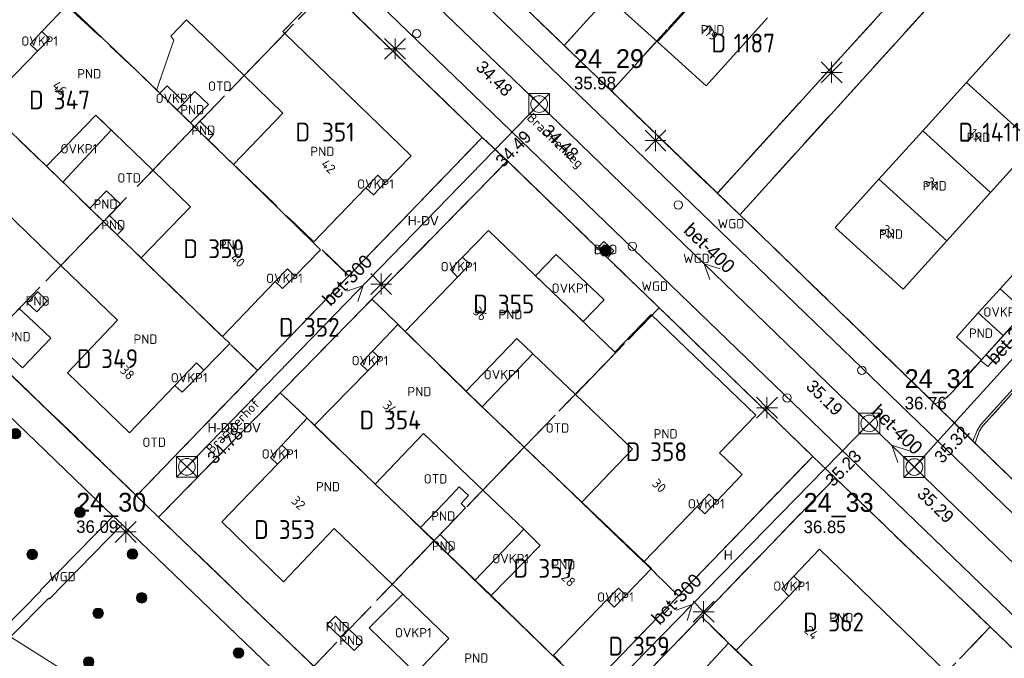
# Model space of a CAD drawing. Header units: metres. Extents: x 207644 to 210135, y 370459 to 373417.
# Tile 168 of 256: x 208682 to 208776, y 371744 to 371805. Entities that reach past the tile are written whole.
import ezdxf
from ezdxf.enums import TextEntityAlignment as Align

# ---------------------------------------------------------------- set-up
doc = ezdxf.new("R2010")
doc.units = ezdxf.units.M
doc.linetypes.add('HIDDEN2', pattern=[4.7625, 3.175, -1.5875])
for name, color, linetype in [('BTD', 7, 'Continuous'), ('combi_kolk', 7, 'Continuous'), ('CON_BxH300x300mm', 7, 'Continuous'), ('CON_BxH400x400mm', 7, 'Continuous'), ('DMM_BxH300x300mm', 7, 'Continuous'), ('DMM_BxH400x400mm', 7, 'Continuous'), ('GB', 1, 'Continuous'), ('GB07', 1, 'Continuous'), ('GB11', 1, 'Continuous'), ('INV_BxH300x300mm', 7, 'Continuous'), ('INV_BxH400x400mm', 7, 'Continuous'), ('KAD_perceelnummer', 212, 'Continuous'), ('KAD_sectie', 212, 'Continuous'), ('KAD_Vastgesteld_Perceel', 212, 'Continuous'), ('KO_INSPECTIE', 7, 'Continuous'), ('NAR', 7, 'Continuous'), ('NLV_inspectieput', 7, 'Continuous'), ('NNR_inspectieput', 7, 'Continuous'), ('NOD_inspectieput', 7, 'Continuous'), ('ORL', 7, 'Continuous'), ('OTD', 7, 'Continuous'), ('OVKP1', 7, 'Continuous'), ('PIJL', 7, 'Continuous'), ('PND', 7, 'Continuous'), ('WGD', 7, 'Continuous')]:
    doc.layers.add(name, color=color, linetype=linetype)
for name, color, linetype, lineweight in [('GMV', 7, 'Continuous', 25), ('GP1', 7, 'Continuous', 30), ('Q21_lantaarnpaal', 1, 'Continuous', 0), ('Q26_boom', 72, 'Continuous', 0), ('Q28_rioolput', 153, 'Continuous', 0)]:
    doc.layers.add(name, color=color, linetype=linetype, lineweight=lineweight)
doc.styles.add('ISO', font='isocpeur.ttf', dxfattribs={"height": 1})
doc.styles.add('ISOCP', font='ISOCP.shx', dxfattribs={"height": 1.8})

# ---------------------------------------------------------------- blocks, each defined once
blk = doc.blocks.new('ACMAP_ANN_TEMPLATE_Vastgesteld_Perceelnummer')
at = {"layer": 'KAD_perceelnummer', "style": 'ISOCP'}
blk.add_attdef('Perceelnummer', text='', height=1.8, dxfattribs=at).set_placement((0, 0), align=Align.MIDDLE)
at = {"layer": 'KAD_sectie', "style": 'ISOCP'}
blk.add_attdef('sectie', text='', height=1.8, dxfattribs=at).set_placement((-2.7, 0), align=Align.MIDDLE_RIGHT)
blk = doc.blocks.new('Q21')
for p, q in [((-1, 1), (0, 0)), ((0, 1), (0, 0)), ((0, 0), (1, 1)), ((-1, 0), (0, 0)), ((-1, -1), (0, 0)), ((0, 0), (1, 0)), ((0, 0), (0, -1)), ((0, 0), (1, -1))]:
    blk.add_line(p, q)
blk = doc.blocks.new('Q28')
at = {"linetype": 'Continuous'}
for p, q in [((-1, -1), (1, 1)), ((-1, 1), (1, -1))]:
    blk.add_line(p, q, dxfattribs=at)
blk.add_lwpolyline([(1, 1), (1, -1), (-1, -1), (-1, 1)], close=True)
blk = doc.blocks.new('Q26')
blk.add_hatch(color=256).paths.add_polyline_path([(-0.452, -0.01, 1), (0.548, -0.01, 1)])
blk.add_circle((0.048, -0.01), 0.5)

msp = doc.modelspace()

# ---------------------------------------------------------------- linework, layer by layer
at = {"layer": 'combi_kolk', "color": 253, "lineweight": 13}
for centre in [(208719.59, 371803.78), (208744.61, 371787.39), (208740.23, 371783.43), (208762.18, 371771.55), (208755.03, 371768.91)]:
    msp.add_circle(centre, 0.4, dxfattribs=at)
at = {"layer": 'CON_BxH300x300mm', "color": 253, "linetype": 'Continuous', "lineweight": 13}
for points in [[(208731.31, 371797.04), (208697.61, 371762.31)], [(208767.2, 371762.29), (208788.75, 371786.03)], [(208762.89, 371766.46), (208729.02, 371731.79)]]:
    msp.add_lwpolyline(points, dxfattribs=at)
at = {"layer": 'CON_BxH400x400mm', "color": 253, "linetype": 'Continuous', "lineweight": 13}
for points in [[(208711.06, 371816.53), (208731.31, 371797.04)], [(208731.31, 371797.04), (208762.89, 371766.46)], [(208762.89, 371766.46), (208767.2, 371762.29)], [(208767.2, 371762.29), (208794.46, 371735.9)]]:
    msp.add_lwpolyline(points, dxfattribs=at)
at = {"layer": 'GB', "color": 253, "linetype": 'Continuous', "lineweight": 13}
for points in [[(208742.637, 371802.992), (208738.003, 371807.189)], [(208683.742, 371803.973), (208686.192, 371806.54)], [(208753.166, 371805.303), (208747.272, 371798.795)], [(208697.558, 371805.099), (208696.077, 371803.553)], [(208703.076, 371799.76), (208697.558, 371805.099)], [(208683.304, 371802.115), (208684.451, 371803.297)], [(208684.451, 371803.297), (208683.742, 371803.973)], [(208706.787, 371803.99), (208706.975, 371803.807)], [(208706.975, 371803.807), (208719.078, 371792.07)], [(208772.188, 371799.095), (208776.376, 371803.724)], [(208747.272, 371798.795), (208742.637, 371802.992)], [(208678.178, 371796.832), (208683.304, 371802.115)], [(208694.717, 371798.375), (208692.848, 371800.183)], [(208706.799, 371796.158), (208703.076, 371799.76)], [(208768, 371794.467), (208772.188, 371799.095)], [(208695.023, 371798.078), (208694.717, 371798.375)], [(208696.678, 371796.476), (208695.023, 371798.078)], [(208698.382, 371798.237), (208697.372, 371797.193)], [(208699.661, 371796.999), (208698.382, 371798.237)], [(208697.372, 371797.193), (208696.678, 371796.476)], [(208697.957, 371795.238), (208699.661, 371796.999)], [(208684.168, 371791.093), (208688.9, 371795.989)], [(208694.348, 371790.702), (208688.9, 371795.989)], [(208697.957, 371795.238), (208696.678, 371796.476)], [(208698.333, 371794.875), (208697.957, 371795.238)], [(208698.351, 371794.857), (208698.333, 371794.875)], [(208698.351, 371794.857), (208699.651, 371793.599)], [(208763.812, 371789.838), (208768, 371794.467)], [(208699.651, 371793.599), (208702.064, 371791.264)], [(208778.682, 371793.22), (208774.5, 371788.585)], [(208719.078, 371792.07), (208716.586, 371789.544)], [(208688.31, 371787.075), (208684.168, 371791.093)], [(208697.941, 371787.214), (208694.348, 371790.702)], [(208715.888, 371790.232), (208714.732, 371789.027)], [(208716.586, 371789.544), (208715.888, 371790.232)], [(208759.624, 371785.21), (208763.812, 371789.838)], [(208714.732, 371789.027), (208709.703, 371783.785)], [(208774.5, 371788.585), (208770.318, 371783.952)], [(208685.563, 371781.598), (208680.166, 371786.827)], [(208689.625, 371785.8), (208688.31, 371787.075)], [(208689.625, 371785.8), (208689.644, 371785.782)], [(208689.644, 371785.782), (208690.93, 371784.534)], [(208690.93, 371784.534), (208693.226, 371782.307)], [(208723.976, 371782.393), (208726.456, 371784.937)], [(208726.456, 371784.937), (208738.545, 371773.296)], [(208766.147, 371779.33), (208759.624, 371785.21)], [(208709.703, 371783.785), (208710.398, 371783.089)], [(208770.318, 371783.952), (208766.147, 371779.33)], [(208710.398, 371783.089), (208707.924, 371780.574)], [(208723.5, 371780.481), (208724.678, 371781.709)], [(208724.678, 371781.709), (208723.976, 371782.393)], [(208775.405, 371779.353), (208777.51, 371781.675)], [(208690.983, 371776.346), (208685.563, 371781.598)], [(208707.225, 371781.261), (208706.057, 371780.044)], [(208707.924, 371780.574), (208707.225, 371781.261)], [(208706.057, 371780.044), (208701.013, 371774.788)], [(208718.506, 371775.271), (208723.5, 371780.481)], [(208771.222, 371774.739), (208773.313, 371777.046)], [(208686.175, 371771.322), (208690.983, 371776.346)], [(208738.545, 371773.296), (208742.013, 371776.898)], [(208742.013, 371776.898), (208752.041, 371767.243)], [(208715.373, 371773.373), (208717.792, 371775.943)], [(208717.792, 371775.943), (208718.506, 371775.271)], [(208701.729, 371774.103), (208699.241, 371771.574)], [(208701.013, 371774.788), (208701.729, 371774.103)], [(208773.622, 371772.563), (208771.222, 371774.739)], [(208773.622, 371772.563), (208775.714, 371774.87)], [(208716.087, 371772.702), (208715.373, 371773.373)], [(208738.545, 371773.296), (208738.621, 371773.223)], [(208698.542, 371772.261), (208696.464, 371770.099)], [(208699.241, 371771.574), (208698.542, 371772.261)], [(208714.924, 371771.51), (208716.087, 371772.702)], [(208734.771, 371769.248), (208730.717, 371773.131)], [(208692.113, 371765.572), (208686.175, 371771.322)], [(208709.828, 371766.287), (208714.924, 371771.51)], [(208696.464, 371770.099), (208692.113, 371765.572)], [(208740.249, 371764), (208734.771, 371769.248)], [(208729.882, 371764.2), (208725.856, 371768.054)], [(208709.114, 371766.958), (208706.705, 371764.394)], [(208709.828, 371766.287), (208709.114, 371766.958)], [(208752.041, 371767.243), (208748.573, 371763.641)], [(208720.257, 371765.506), (208715.626, 371760.637)], [(208725.926, 371760.09), (208720.257, 371765.506)], [(208706.705, 371764.394), (208707.419, 371763.723)], [(208735.385, 371758.932), (208729.882, 371764.2)], [(208735.385, 371758.932), (208740.249, 371764)], [(208707.419, 371763.723), (208706.285, 371762.549)], [(208748.573, 371763.641), (208750.734, 371761.56)], [(208706.285, 371762.549), (208700.955, 371757.035)], [(208750.734, 371761.56), (208748.267, 371759.005)], [(208719.945, 371756.502), (208715.626, 371760.637)], [(208729.857, 371756.334), (208725.926, 371760.09)], [(208747.562, 371759.686), (208746.435, 371758.518)], [(208748.267, 371759.005), (208747.562, 371759.686)], [(208746.435, 371758.518), (208741.351, 371753.252)], [(208700.955, 371757.035), (208706.867, 371751.299)], [(208706.867, 371751.299), (208711.705, 371756.406)], [(208711.705, 371756.406), (208717.26, 371751.066)], [(208721.26, 371755.243), (208719.945, 371756.502)], [(208722.586, 371753.974), (208721.26, 371755.243)], [(208755.671, 371751.833), (208758.118, 371754.411)], [(208758.118, 371754.411), (208770.289, 371742.649)], [(208725.2, 371751.47), (208722.586, 371753.974)], [(208742.056, 371752.571), (208739.589, 371750.016)], [(208741.351, 371753.252), (208742.056, 371752.571)], [(208756.382, 371751.159), (208755.671, 371751.833)], [(208718.259, 371750.105), (208717.26, 371751.066)], [(208738.884, 371750.696), (208737.788, 371749.561)], [(208739.589, 371750.016), (208738.884, 371750.696)], [(208755.195, 371749.938), (208756.382, 371751.159)], [(208722.655, 371745.88), (208718.259, 371750.105)], [(208750.152, 371744.749), (208755.195, 371749.938)], [(208737.788, 371749.561), (208732.673, 371744.262)], [(208719.506, 371742.565), (208722.655, 371745.88)], [(208747.022, 371742.837), (208749.436, 371745.418)], [(208749.436, 371745.418), (208750.152, 371744.749)], [(208732.673, 371744.262), (208733.378, 371743.581)]]:
    msp.add_lwpolyline(points, dxfattribs=at)
at = {"layer": 'GB07', "color": 253, "linetype": 'Continuous', "lineweight": 13}
for points in [[(208748.527, 371809.496), (208742.637, 371802.992)], [(208686.9, 371805.863), (208692.848, 371800.183)], [(208706.975, 371803.807), (208703.076, 371799.76)], [(208778.682, 371793.22), (208772.188, 371799.095)], [(208678.178, 371796.832), (208684.168, 371791.093)], [(208698.351, 371794.857), (208694.348, 371790.702)], [(208774.5, 371788.585), (208768, 371794.467)], [(208709.703, 371783.785), (208702.064, 371791.264)], [(208770.318, 371783.952), (208763.812, 371789.838)], [(208685.563, 371781.598), (208689.625, 371785.8)], [(208694.946, 371780.639), (208693.226, 371782.307)], [(208701.013, 371774.788), (208694.946, 371780.639)], [(208775.405, 371779.353), (208777.805, 371777.177)], [(208718.506, 371775.271), (208724.33, 371769.552)], [(208738.621, 371773.223), (208734.771, 371769.248)], [(208724.33, 371769.552), (208725.856, 371768.054)], [(208709.828, 371766.287), (208715.626, 371760.637)], [(208729.882, 371764.2), (208725.926, 371760.09)], [(208741.351, 371753.252), (208735.385, 371758.932)], [(208717.26, 371751.066), (208721.26, 371755.243)], [(208726.732, 371749.976), (208725.2, 371751.47)], [(208733.335, 371743.536), (208726.732, 371749.976)], [(208712.299, 371745.988), (208713.077, 371746.797)], [(208756.006, 371739.038), (208750.152, 371744.749)]]:
    msp.add_lwpolyline(points, dxfattribs=at)
at = {"layer": 'GB11', "color": 253, "linetype": 'Continuous', "lineweight": 13}
for points in [[(208709.612, 371806.904), (208706.787, 371803.99)], [(208696.077, 371803.553), (208696.361, 371803.156), (208694.717, 371798.375)], [(208702.064, 371791.264), (208706.799, 371796.158)], [(208699.651, 371793.599), (208700.166, 371794.132), (208698.849, 371795.407), (208698.333, 371794.875)], [(208688.31, 371787.075), (208689.92, 371788.747), (208691.258, 371787.462), (208690.214, 371786.376)], [(208690.214, 371786.376), (208689.644, 371785.782)], [(208690.214, 371786.376), (208691.497, 371785.109), (208690.93, 371784.534)], [(208693.226, 371782.307), (208697.941, 371787.214)], [(208683.263, 371777.146), (208682.339, 371778.016), (208683.333, 371779.072), (208684.257, 371778.202), (208683.263, 371777.146)], [(208681.566, 371777.464), (208683.376, 371775.776)], [(208773.313, 371777.046), (208775.714, 371774.87)], [(208683.376, 371775.776), (208684.578, 371774.627)], [(208684.578, 371774.627), (208681.867, 371771.789)], [(208730.717, 371773.131), (208729.174, 371774.609), (208724.33, 371769.552)], [(208681.867, 371771.789), (208680.664, 371772.938)], [(208723.834, 371758.8), (208724.553, 371759.552), (208723.672, 371760.395), (208722.953, 371759.644)], [(208722.953, 371759.644), (208719.945, 371756.502)], [(208721.824, 371755.832), (208724.268, 371758.385), (208723.834, 371758.8)], [(208726.732, 371749.976), (208731.402, 371754.765), (208729.857, 371756.334)], [(208721.26, 371755.243), (208721.824, 371755.832)], [(208721.824, 371755.832), (208723.089, 371754.539), (208722.586, 371753.974)], [(208712.299, 371745.988), (208711.04, 371747.199), (208711.818, 371748.008), (208713.077, 371746.797)], [(208714.395, 371745.53), (208713.077, 371746.797)], [(208712.299, 371745.988), (208713.617, 371744.721), (208714.395, 371745.53)]]:
    msp.add_lwpolyline(points, dxfattribs=at)
at = {"layer": 'GMV', "color": 253, "linetype": 'Continuous', "lineweight": 13}
for points in [[(208808.636, 371850.604), (208750.504, 371786.442)], [(208774.232, 371771.928), (208830.055, 371833.352)], [(208801.426, 371724.18), (208700.793, 371821.365)], [(208717.406, 371818.403), (208748.358, 371788.516)], [(208715.331, 371817.025), (208806.308, 371729.174)], [(208723.247, 371796.376), (208706.109, 371812.945)], [(208748.358, 371788.516), (208765.821, 371807.773)], [(208725.863, 371793.847), (208723.247, 371796.376)], [(208725.863, 371793.847), (208692.792, 371759.534)], [(208728.266, 371791.595), (208725.863, 371793.847)], [(208728.266, 371791.595), (208694.893, 371757.5)], [(208728.266, 371791.595), (208736.887, 371783.251)], [(208750.504, 371786.442), (208748.358, 371788.516)], [(208750.504, 371786.442), (208769.17, 371768.351)], [(208661.114, 371785.974), (208690.556, 371757.599)], [(208737.501, 371783.893), (208736.887, 371783.251)], [(208738.441, 371782.974), (208737.501, 371783.893)], [(208789.405, 371783.888), (208773.585, 371766.383)], [(208737.837, 371782.331), (208736.887, 371783.251)], [(208737.837, 371782.331), (208738.441, 371782.974)], [(208757.103, 371763.682), (208737.837, 371782.331)], [(208692.792, 371759.534), (208674.295, 371777.311)], [(208775.714, 371774.87), (208777.805, 371777.177)], [(208770.908, 371769.55), (208773.579, 371772.47)], [(208773.579, 371772.47), (208773.622, 371772.563)], [(208773.579, 371772.47), (208774.232, 371771.928)], [(208769.17, 371768.351), (208772.812, 371764.76)], [(208773.206, 371765.802), (208772.812, 371764.76)], [(208773.585, 371766.383), (208773.206, 371765.802)], [(208772.812, 371764.76), (208805.867, 371732.985)], [(208724.491, 371729.043), (208757.486, 371763.312)], [(208757.486, 371763.312), (208757.103, 371763.682)], [(208757.486, 371763.312), (208759.626, 371761.265)], [(208759.626, 371761.265), (208726.583, 371726.967)], [(208789.271, 371732.715), (208759.626, 371761.265)], [(208690.556, 371757.599), (208683.619, 371750.512)], [(208690.556, 371757.599), (208691.415, 371756.773)], [(208694.893, 371757.5), (208724.491, 371729.043)], [(208691.415, 371756.773), (208684.463, 371749.661)], [(208716.635, 371732.511), (208691.415, 371756.773)], [(208683.632, 371750.435), (208680.001, 371746.741)], [(208684.389, 371749.724), (208680.737, 371746.048)], [(208683.619, 371750.512), (208683.632, 371750.435)], [(208684.463, 371749.661), (208684.389, 371749.724)], [(208711.172, 371726.781), (208680.737, 371746.048)]]:
    msp.add_lwpolyline(points, dxfattribs=at)
msp.add_lwpolyline([(208769.17, 371768.351, 0.135181), (208770.908, 371769.55)], format="xyb", dxfattribs=at)
at = {"layer": 'GP1', "color": 253, "linetype": 'Continuous', "lineweight": 13}
for points in [[(208683.742, 371803.973), (208682.606, 371802.782), (208683.304, 371802.115)], [(208695.716, 371798.795), (208695.023, 371798.078)], [(208697.372, 371797.193), (208695.716, 371798.795)], [(208690.379, 371794.554), (208688.9, 371795.989)], [(208685.749, 371789.56), (208690.379, 371794.554)], [(208684.168, 371791.093), (208685.749, 371789.56)], [(208714.732, 371789.027), (208715.449, 371788.34), (208716.586, 371789.544)], [(208732.946, 371782.636), (208730.973, 371780.587)], [(208737.538, 371778.302), (208732.946, 371782.636)], [(208723.976, 371782.393), (208722.814, 371781.201), (208723.5, 371780.481)], [(208706.057, 371780.044), (208706.749, 371779.379), (208707.924, 371780.574)], [(208730.973, 371780.587), (208735.521, 371776.208)], [(208773.313, 371777.046), (208775.405, 371779.353)], [(208735.521, 371776.208), (208737.538, 371778.302)], [(208715.373, 371773.373), (208714.233, 371772.161), (208714.924, 371771.51)], [(208730.717, 371773.131), (208725.856, 371768.054)], [(208696.464, 371770.099), (208697.146, 371769.444), (208699.241, 371771.574)], [(208706.705, 371764.394), (208705.594, 371763.212), (208706.285, 371762.549)], [(208746.435, 371758.518), (208747.154, 371757.824), (208748.267, 371759.005)], [(208725.2, 371751.47), (208729.857, 371756.334)], [(208755.671, 371751.833), (208754.519, 371750.619), (208755.195, 371749.938)], [(208719.506, 371742.565), (208715.031, 371746.893), (208718.259, 371750.105)], [(208737.788, 371749.561), (208738.493, 371748.881), (208739.589, 371750.016)]]:
    msp.add_lwpolyline(points, dxfattribs=at)
at = {"layer": 'KAD_Vastgesteld_Perceel', "color": 253, "linetype": 'HIDDEN2', "lineweight": 13}
for points in [[(208789.284, 371732.728), (208774.472, 371746.976), (208759.623, 371761.261), (208757.487, 371763.313), (208742.795, 371777.532), (208728.266, 371791.595), (208725.863, 371793.847), (208711.116, 371808.105), (208699.726, 371819.116), (208696.027, 371819.291), (208694.598, 371820.728), (208692.426, 371822.645), (208677.641, 371836.94), (208662.866, 371851.226), (208653.336, 371841.374), (208643.116, 371851.245), (208620.578, 371873.015)], [(208675.602, 371858.76), (208679.989, 371854.527), (208690.808, 371844.091), (208692.957, 371842.04), (208693.908, 371841.14), (208697.469, 371841.143), (208715.85, 371823.46), (208717.574, 371821.889), (208717.406, 371818.403), (208724.903, 371811.155), (208729.397, 371806.81), (208733.7, 371802.65), (208738.234, 371798.267), (208748.342, 371788.498), (208750.504, 371786.442), (208769.17, 371768.351), (208773.006, 371764.568), (208777.103, 371760.629)], [(208776.759, 371769.562), (208773.756, 371766.225), (208773.411, 371765.707), (208773.006, 371764.568), (208769.17, 371768.351), (208769.661, 371768.56), (208770.12, 371768.833), (208770.538, 371769.165), (208770.908, 371769.55), (208773.622, 371772.563), (208798.826, 371800.362)], [(208627.468, 371785.046), (208642.311, 371770.706), (208653.838, 371782.653), (208661.077, 371790.156), (208663.162, 371788.142), (208678.015, 371773.79), (208692.802, 371759.544), (208694.9, 371757.493), (208709.747, 371743.218)]]:
    msp.add_lwpolyline(points, dxfattribs=at)
for points in [[(208809.781, 371851.817), (208808.445, 371850.394), (208804.359, 371845.884), (208800.133, 371841.219), (208787.525, 371827.303), (208781.225, 371820.35), (208750.504, 371786.442), (208748.342, 371788.498), (208765.833, 371807.762), (208767.161, 371809.237), (208771.303, 371813.801), (208775.575, 371818.508), (208779.624, 371822.969), (208783.951, 371827.737), (208788.064, 371832.269), (208794.466, 371839.323), (208800.78, 371846.28), (208804.872, 371850.789), (208809.134, 371855.486), (208813.32, 371860.098), (208825.426, 371873.436), (208827.511, 371871.391), (208809.781, 371851.817)], [(208733.7, 371802.65), (208729.397, 371806.81), (208746.244, 371825.503), (208750.762, 371821.412), (208733.7, 371802.65)], [(208750.762, 371821.412), (208755.347, 371817.259), (208738.234, 371798.267), (208733.7, 371802.65), (208750.762, 371821.412)], [(208698.347, 371794.853), (208692.848, 371800.183), (208686.762, 371805.857), (208686.124, 371806.48), (208683.365, 371809.084), (208694.598, 371820.728), (208696.027, 371819.291), (208699.726, 371819.116), (208711.116, 371808.105), (208698.347, 371794.853)], [(208800.806, 371802.544), (208798.826, 371800.362), (208773.622, 371772.563), (208770.908, 371769.55), (208770.538, 371769.165), (208770.12, 371768.833), (208769.661, 371768.56), (208769.17, 371768.351), (208750.504, 371786.442), (208781.225, 371820.35), (208800.806, 371802.544)], [(208755.347, 371817.259), (208760.111, 371812.944), (208765.833, 371807.762), (208748.342, 371788.498), (208738.234, 371798.267), (208755.347, 371817.259)], [(208689.619, 371785.794), (208684.168, 371791.093), (208678.12, 371796.864), (208677.469, 371797.506), (208674.738, 371800.142), (208683.365, 371809.084), (208686.124, 371806.48), (208686.762, 371805.857), (208692.848, 371800.183), (208698.347, 371794.853), (208689.619, 371785.794)], [(208711.116, 371808.105), (208725.863, 371793.847), (208713.103, 371780.608), (208703.694, 371789.687), (208698.347, 371794.853), (208711.116, 371808.105)], [(208678.015, 371773.79), (208663.162, 371788.142), (208674.738, 371800.142), (208677.469, 371797.506), (208678.12, 371796.864), (208684.168, 371791.093), (208689.619, 371785.794), (208678.015, 371773.79)], [(208698.347, 371794.853), (208703.694, 371789.687), (208713.103, 371780.608), (208704.354, 371771.531), (208694.946, 371780.639), (208689.619, 371785.794), (208698.347, 371794.853)], [(208725.863, 371793.847), (208728.266, 371791.595), (208715.315, 371778.359), (208706.542, 371769.392), (208694.9, 371757.493), (208692.802, 371759.544), (208704.354, 371771.531), (208713.103, 371780.608), (208725.863, 371793.847)], [(208742.795, 371777.532), (208729.884, 371764.202), (208724.282, 371769.561), (208718.399, 371775.372), (208715.315, 371778.359), (208728.266, 371791.595), (208742.795, 371777.532)], [(208689.619, 371785.794), (208694.946, 371780.639), (208704.354, 371771.531), (208692.802, 371759.544), (208678.015, 371773.79), (208689.619, 371785.794)], [(208794.357, 371779.351), (208777.103, 371760.629), (208773.006, 371764.568), (208773.411, 371765.707), (208773.756, 371766.225), (208776.759, 371769.562), (208782.616, 371776.04), (208787.369, 371781.332), (208789.535, 371783.72), (208794.357, 371779.351)], [(208729.884, 371764.202), (208721.248, 371755.231), (208715.626, 371760.637), (208709.724, 371766.352), (208709.113, 371766.96), (208706.542, 371769.392), (208715.315, 371778.359), (208718.399, 371775.372), (208724.282, 371769.561), (208729.884, 371764.202)], [(208742.795, 371777.532), (208757.487, 371763.313), (208744.643, 371749.973), (208729.884, 371764.202), (208742.795, 371777.532)], [(208721.248, 371755.231), (208709.747, 371743.218), (208694.9, 371757.493), (208706.542, 371769.392), (208709.113, 371766.96), (208709.724, 371766.352), (208715.626, 371760.637), (208721.248, 371755.231)], [(208729.884, 371764.202), (208744.643, 371749.973), (208735.98, 371740.976), (208721.248, 371755.231), (208729.884, 371764.202)], [(208738.157, 371738.98), (208726.583, 371726.967), (208724.491, 371729.043), (208735.98, 371740.976), (208744.643, 371749.973), (208757.487, 371763.313), (208759.623, 371761.261), (208746.831, 371747.984), (208738.157, 371738.98)], [(208761.582, 371733.642), (208756.006, 371739.038), (208750.011, 371744.868), (208746.831, 371747.984), (208759.623, 371761.261), (208774.472, 371746.976), (208761.582, 371733.642)], [(208709.747, 371743.218), (208721.248, 371755.231), (208735.98, 371740.976), (208724.491, 371729.043), (208709.747, 371743.218)], [(208752.904, 371724.607), (208740.869, 371736.325), (208738.157, 371738.98), (208746.831, 371747.984), (208750.011, 371744.868), (208756.006, 371739.038), (208761.582, 371733.642), (208752.904, 371724.607)], [(208774.472, 371746.976), (208789.284, 371732.728), (208776.274, 371719.254), (208761.582, 371733.642), (208774.472, 371746.976)]]:
    msp.add_lwpolyline(points, close=True, dxfattribs=at)
at = {"layer": 'NOD_inspectieput', "color": 253, "lineweight": 13}
for centre in [(208731.31, 371797.04), (208762.89, 371766.46), (208697.61, 371762.31), (208767.2, 371762.29)]:
    msp.add_circle(centre, 0.8, dxfattribs=at)
at = {"layer": 'PIJL', "color": 253, "lineweight": 13}
for points in [[(208748.64, 371781.27), (208747.1, 371781.75), (208747.63, 371780.23)], [(208712.94, 371779.14), (208714.46, 371779.67), (208713.97, 371778.14)], [(208766.71, 371763.85), (208765.05, 371764.38), (208765.62, 371762.73)], [(208744.43, 371748.6), (208745.96, 371749.13), (208745.46, 371747.59)]]:
    msp.add_lwpolyline(points, dxfattribs=at)

# ---------------------------------------------------------------- block references
at = {"layer": 'KAD_Vastgesteld_Perceel', "color": 253, "linetype": 'HIDDEN2', "lineweight": 13}
ref = msp.add_blockref('ACMAP_ANN_TEMPLATE_Vastgesteld_Perceelnummer', (208751.894, 371802.878), dxfattribs=at)
ref.add_attrib('Perceelnummer', '1187', dxfattribs={"layer": 'KAD_perceelnummer', "lineweight": 13, "height": 1.8, "style": 'ISOCP'}).set_placement((208751.894, 371802.878), align=Align.MIDDLE)
ref.add_attrib('sectie', 'D', dxfattribs={"layer": 'KAD_sectie', "lineweight": 13, "height": 1.8, "style": 'ISOCP'}).set_placement((208749.194, 371802.878), align=Align.MIDDLE_RIGHT)
ref = msp.add_blockref('ACMAP_ANN_TEMPLATE_Vastgesteld_Perceelnummer', (208686.608, 371797.439), dxfattribs=at)
ref.add_attrib('Perceelnummer', '347', dxfattribs={"layer": 'KAD_perceelnummer', "lineweight": 13, "height": 1.8, "style": 'ISOCP'}).set_placement((208686.608, 371797.439), align=Align.MIDDLE)
ref.add_attrib('sectie', 'D', dxfattribs={"layer": 'KAD_sectie', "lineweight": 13, "height": 1.8, "style": 'ISOCP'}).set_placement((208683.908, 371797.439), align=Align.MIDDLE_RIGHT)
ref = msp.add_blockref('ACMAP_ANN_TEMPLATE_Vastgesteld_Perceelnummer', (208712.098, 371794.357), dxfattribs=at)
ref.add_attrib('Perceelnummer', '351', dxfattribs={"layer": 'KAD_perceelnummer', "lineweight": 13, "height": 1.8, "style": 'ISOCP'}).set_placement((208712.098, 371794.357), align=Align.MIDDLE)
ref.add_attrib('sectie', 'D', dxfattribs={"layer": 'KAD_sectie', "lineweight": 13, "height": 1.8, "style": 'ISOCP'}).set_placement((208709.398, 371794.357), align=Align.MIDDLE_RIGHT)
ref = msp.add_blockref('ACMAP_ANN_TEMPLATE_Vastgesteld_Perceelnummer', (208775.522, 371794.351), dxfattribs=at)
ref.add_attrib('Perceelnummer', '1411', dxfattribs={"layer": 'KAD_perceelnummer', "lineweight": 13, "height": 1.8, "style": 'ISOCP'}).set_placement((208775.522, 371794.351), align=Align.MIDDLE)
ref.add_attrib('sectie', 'D', dxfattribs={"layer": 'KAD_sectie', "lineweight": 13, "height": 1.8, "style": 'ISOCP'}).set_placement((208772.822, 371794.351), align=Align.MIDDLE_RIGHT)
ref = msp.add_blockref('ACMAP_ANN_TEMPLATE_Vastgesteld_Perceelnummer', (208701.366, 371783.192), dxfattribs=at)
ref.add_attrib('Perceelnummer', '350', dxfattribs={"layer": 'KAD_perceelnummer', "lineweight": 13, "height": 1.8, "style": 'ISOCP'}).set_placement((208701.366, 371783.192), align=Align.MIDDLE)
ref.add_attrib('sectie', 'D', dxfattribs={"layer": 'KAD_sectie', "lineweight": 13, "height": 1.8, "style": 'ISOCP'}).set_placement((208698.666, 371783.192), align=Align.MIDDLE_RIGHT)
ref = msp.add_blockref('ACMAP_ANN_TEMPLATE_Vastgesteld_Perceelnummer', (208729.103, 371777.899), dxfattribs=at)
ref.add_attrib('Perceelnummer', '355', dxfattribs={"layer": 'KAD_perceelnummer', "lineweight": 13, "height": 1.8, "style": 'ISOCP'}).set_placement((208729.103, 371777.899), align=Align.MIDDLE)
ref.add_attrib('sectie', 'D', dxfattribs={"layer": 'KAD_sectie', "lineweight": 13, "height": 1.8, "style": 'ISOCP'}).set_placement((208726.403, 371777.899), align=Align.MIDDLE_RIGHT)
ref = msp.add_blockref('ACMAP_ANN_TEMPLATE_Vastgesteld_Perceelnummer', (208710.514, 371775.67), dxfattribs=at)
ref.add_attrib('Perceelnummer', '352', dxfattribs={"layer": 'KAD_perceelnummer', "lineweight": 13, "height": 1.8, "style": 'ISOCP'}).set_placement((208710.514, 371775.67), align=Align.MIDDLE)
ref.add_attrib('sectie', 'D', dxfattribs={"layer": 'KAD_sectie', "lineweight": 13, "height": 1.8, "style": 'ISOCP'}).set_placement((208707.814, 371775.67), align=Align.MIDDLE_RIGHT)
ref = msp.add_blockref('ACMAP_ANN_TEMPLATE_Vastgesteld_Perceelnummer', (208691.179, 371772.669), dxfattribs=at)
ref.add_attrib('Perceelnummer', '349', dxfattribs={"layer": 'KAD_perceelnummer', "lineweight": 13, "height": 1.8, "style": 'ISOCP'}).set_placement((208691.179, 371772.669), align=Align.MIDDLE)
ref.add_attrib('sectie', 'D', dxfattribs={"layer": 'KAD_sectie', "lineweight": 13, "height": 1.8, "style": 'ISOCP'}).set_placement((208688.479, 371772.669), align=Align.MIDDLE_RIGHT)
ref = msp.add_blockref('ACMAP_ANN_TEMPLATE_Vastgesteld_Perceelnummer', (208718.226, 371766.795), dxfattribs=at)
ref.add_attrib('Perceelnummer', '354', dxfattribs={"layer": 'KAD_perceelnummer', "lineweight": 13, "height": 1.8, "style": 'ISOCP'}).set_placement((208718.226, 371766.795), align=Align.MIDDLE)
ref.add_attrib('sectie', 'D', dxfattribs={"layer": 'KAD_sectie', "lineweight": 13, "height": 1.8, "style": 'ISOCP'}).set_placement((208715.526, 371766.795), align=Align.MIDDLE_RIGHT)
ref = msp.add_blockref('ACMAP_ANN_TEMPLATE_Vastgesteld_Perceelnummer', (208743.692, 371763.752), dxfattribs=at)
ref.add_attrib('Perceelnummer', '358', dxfattribs={"layer": 'KAD_perceelnummer', "lineweight": 13, "height": 1.8, "style": 'ISOCP'}).set_placement((208743.692, 371763.752), align=Align.MIDDLE)
ref.add_attrib('sectie', 'D', dxfattribs={"layer": 'KAD_sectie', "lineweight": 13, "height": 1.8, "style": 'ISOCP'}).set_placement((208740.992, 371763.752), align=Align.MIDDLE_RIGHT)
ref = msp.add_blockref('ACMAP_ANN_TEMPLATE_Vastgesteld_Perceelnummer', (208708.133, 371756.305), dxfattribs=at)
ref.add_attrib('Perceelnummer', '353', dxfattribs={"layer": 'KAD_perceelnummer', "lineweight": 13, "height": 1.8, "style": 'ISOCP'}).set_placement((208708.133, 371756.305), align=Align.MIDDLE)
ref.add_attrib('sectie', 'D', dxfattribs={"layer": 'KAD_sectie', "lineweight": 13, "height": 1.8, "style": 'ISOCP'}).set_placement((208705.433, 371756.305), align=Align.MIDDLE_RIGHT)
ref = msp.add_blockref('ACMAP_ANN_TEMPLATE_Vastgesteld_Perceelnummer', (208732.954, 371752.589), dxfattribs=at)
ref.add_attrib('Perceelnummer', '357', dxfattribs={"layer": 'KAD_perceelnummer', "lineweight": 13, "height": 1.8, "style": 'ISOCP'}).set_placement((208732.954, 371752.589), align=Align.MIDDLE)
ref.add_attrib('sectie', 'D', dxfattribs={"layer": 'KAD_sectie', "lineweight": 13, "height": 1.8, "style": 'ISOCP'}).set_placement((208730.254, 371752.589), align=Align.MIDDLE_RIGHT)
ref = msp.add_blockref('ACMAP_ANN_TEMPLATE_Vastgesteld_Perceelnummer', (208760.676, 371747.452), dxfattribs=at)
ref.add_attrib('Perceelnummer', '362', dxfattribs={"layer": 'KAD_perceelnummer', "lineweight": 13, "height": 1.8, "style": 'ISOCP'}).set_placement((208760.676, 371747.452), align=Align.MIDDLE)
ref.add_attrib('sectie', 'D', dxfattribs={"layer": 'KAD_sectie', "lineweight": 13, "height": 1.8, "style": 'ISOCP'}).set_placement((208757.976, 371747.452), align=Align.MIDDLE_RIGHT)
ref = msp.add_blockref('ACMAP_ANN_TEMPLATE_Vastgesteld_Perceelnummer', (208742.04, 371745.14), dxfattribs=at)
ref.add_attrib('Perceelnummer', '359', dxfattribs={"layer": 'KAD_perceelnummer', "lineweight": 13, "height": 1.8, "style": 'ISOCP'}).set_placement((208742.04, 371745.14), align=Align.MIDDLE)
ref.add_attrib('sectie', 'D', dxfattribs={"layer": 'KAD_sectie', "lineweight": 13, "height": 1.8, "style": 'ISOCP'}).set_placement((208739.34, 371745.14), align=Align.MIDDLE_RIGHT)
at = {"layer": 'Q21_lantaarnpaal', "color": 253}
for p in [(208717.52, 371802.331), (208759.282, 371800.069), (208742.438, 371793.539), (208716.197, 371779.813), (208753.097, 371767.97), (208691.76, 371756.079), (208747.044, 371748.442)]:
    msp.add_blockref('Q21', p, dxfattribs=at)
at = {"layer": 'Q26_boom', "color": 253}
for p in [(208737.582, 371782.994), (208681.168, 371765.49), (208687.323, 371757.961), (208682.762, 371753.929), (208692.352, 371753.965), (208693.237, 371749.775), (208689.073, 371748.298), (208702.503, 371744.505), (208688.168, 371743.632)]:
    msp.add_blockref('Q26', p, dxfattribs=at)
at = {"layer": 'Q28_rioolput', "color": 253}
for p in [(208731.312, 371797.043), (208762.885, 371766.458), (208697.608, 371762.312), (208767.204, 371762.293)]:
    msp.add_blockref('Q28', p, dxfattribs=at)

# ---------------------------------------------------------------- texts
at = {"layer": 'BTD', "color": 253, "linetype": 'Continuous', "lineweight": 13, "style": 'ISO'}
msp.add_text('BTD', height=0.9, dxfattribs=at).set_placement((208737.664, 371783.117), align=Align.MIDDLE_CENTER)
at = {"layer": 'DMM_BxH300x300mm', "color": 253, "lineweight": 13}
for rotation, p in [(45.86, (208711.36, 371777.61)), (47.77, (208774.94, 371771.99)), (45.67, (208742.85, 371747.08))]:
    msp.add_text('bet-300', height=1.3, rotation=rotation, dxfattribs=at).set_placement(p)
at = {"layer": 'DMM_BxH400x400mm', "color": 253, "lineweight": 13}
for rotation, p in [(315.92, (208745.03, 371784.84)), (315.95, (208762.98, 371767.47))]:
    msp.add_text('bet-400', height=1.3, rotation=rotation, dxfattribs=at).set_placement(p)
at = {"layer": 'INV_BxH300x300mm', "color": 253, "lineweight": 13}
for s, rotation, p in [('34.49', 45.86, (208727.87, 371790.91)), ('34.78', 45.86, (208700.29, 371762.49)), ('35.32', 47.77, (208769.88, 371762.56)), ('35.23', 45.67, (208759.43, 371760.34))]:
    msp.add_text(s, height=1.2, rotation=rotation, dxfattribs=at).set_placement(p)
at = {"layer": 'INV_BxH400x400mm', "color": 253, "lineweight": 13}
for s, rotation, p in [('34.48', 316.1, (208725.16, 371800.46)), ('34.48', 315.92, (208731.49, 371794.36)), ('35.19', 315.92, (208756.75, 371769.9)), ('35.29', 315.93, (208767.38, 371759.61))]:
    msp.add_text(s, height=1.2, rotation=rotation, dxfattribs=at).set_placement(p)
at = {"layer": 'KO_INSPECTIE', "color": 253, "lineweight": 13}
for s, p in [('H-DV', (208718.74, 371785.42)), ('H-DD-DV', (208699.58, 371765.6)), ('H', (208748.97, 371753.42))]:
    msp.add_text(s, height=0.9, dxfattribs=at).set_placement(p)
at = {"layer": 'NAR', "color": 253, "linetype": 'Continuous', "lineweight": 13, "style": 'ISO'}
for s, rotation, p in [('119', 317.8, (208747.64, 371803.858)), ('46', 316.3, (208685.439, 371798.571)), ('19', 317.9, (208773.061, 371794.098)), ('42', 315.9, (208711.15, 371791.071)), ('21', 317.9, (208768.873, 371789.47)), ('23', 317.9, (208764.687, 371784.844)), ('40', 315.9, (208702.482, 371782.096)), ('36', 316.1, (208725.671, 371776.964)), ('38', 316, (208691.911, 371771.331)), ('34', 315.8, (208717.055, 371767.966)), ('30', 316.1, (208742.792, 371760.505)), ('32', 316, (208708.281, 371758.859)), ('28', 316, (208734.113, 371751.513)), ('24', 316, (208757.366, 371746.432))]:
    msp.add_text(s, height=0.9, rotation=rotation, dxfattribs=at).set_placement(p, align=Align.MIDDLE_CENTER)
at = {"layer": 'NLV_inspectieput', "color": 253, "lineweight": 13}
for s, p in [('35.98', (208734.64, 371798.45)), ('36.76', (208766.28, 371767.81)), ('36.09', (208687.02, 371755.98)), ('36.85', (208756.61, 371755.96))]:
    msp.add_text(s, height=1.2, dxfattribs=at).set_placement(p)
at = {"layer": 'NNR_inspectieput', "color": 253, "lineweight": 13}
for s, p in [('24_29', (208734.64, 371800.49)), ('24_31', (208766.28, 371769.85)), ('24_30', (208687.02, 371758.02)), ('24_33', (208756.61, 371758))]:
    msp.add_text(s, height=1.8, dxfattribs=at).set_placement(p)
at = {"layer": 'ORL', "color": 253, "linetype": 'Continuous', "lineweight": 13, "style": 'ISO'}
for s, rotation, p in [('Brachterweg', 316, (208732.863, 371793.561)), ('Brachterhof', 45.6, (208702.012, 371766.217))]:
    msp.add_text(s, height=0.9, rotation=rotation, dxfattribs=at).set_placement(p, align=Align.MIDDLE_CENTER)
at = {"layer": 'OTD', "color": 253, "linetype": 'Continuous', "lineweight": 13, "style": 'ISO'}
for p in [(208700.756, 371798.757), (208692.081, 371789.972), (208733.053, 371766.029), (208694.48, 371764.66), (208721.393, 371761.158)]:
    msp.add_text('OTD', height=0.9, dxfattribs=at).set_placement(p, align=Align.MIDDLE_CENTER)
at = {"layer": 'OVKP1', "color": 253, "linetype": 'Continuous', "lineweight": 13, "style": 'ISO'}
for p in [(208683.524, 371803.073), (208696.367, 371797.583), (208687.274, 371792.756), (208715.649, 371789.387), (208723.644, 371781.473), (208706.941, 371780.361), (208734.256, 371779.413), (208775.56, 371777.131), (208715.12, 371772.48), (208697.826, 371770.835), (208727.763, 371771.134), (208706.525, 371763.542), (208747.289, 371758.77), (208728.582, 371753.52), (208755.456, 371750.889), (208738.607, 371749.838), (208719.269, 371746.432)]:
    msp.add_text('OVKP1', height=0.9, dxfattribs=at).set_placement(p, align=Align.MIDDLE_CENTER)
at = {"layer": 'PND', "color": 253, "linetype": 'Continuous', "lineweight": 13, "style": 'ISO'}
for p in [(208747.902, 371804.149), (208688.265, 371799.946), (208698.122, 371796.504), (208699.176, 371794.533), (208773.341, 371793.843), (208710.571, 371792.505), (208769.156, 371789.212), (208689.828, 371787.464), (208690.564, 371785.477), (208764.971, 371784.59), (208701.812, 371783.565), (208683.337, 371778.192), (208728.564, 371776.895), (208681.513, 371774.768), (208773.574, 371775.104), (208693.646, 371774.534), (208719.855, 371769.515), (208743.406, 371765.469), (208711.108, 371760.408), (208722.137, 371757.6), (208722.193, 371754.742), (208733.628, 371752.933), (208760.221, 371747.864), (208712.039, 371746.997), (208713.332, 371745.702), (208725.298, 371743.999)]:
    msp.add_text('PND', height=0.9, dxfattribs=at).set_placement(p, align=Align.MIDDLE_CENTER)
at = {"layer": 'WGD', "color": 253, "linetype": 'Continuous', "lineweight": 13, "style": 'ISO'}
for p in [(208749.66, 371785.587), (208746.359, 371782.26), (208742.369, 371779.607), (208685.708, 371751.791)]:
    msp.add_text('WGD', height=0.9, dxfattribs=at).set_placement(p, align=Align.MIDDLE_CENTER)

doc.saveas('drawing.dxf')
